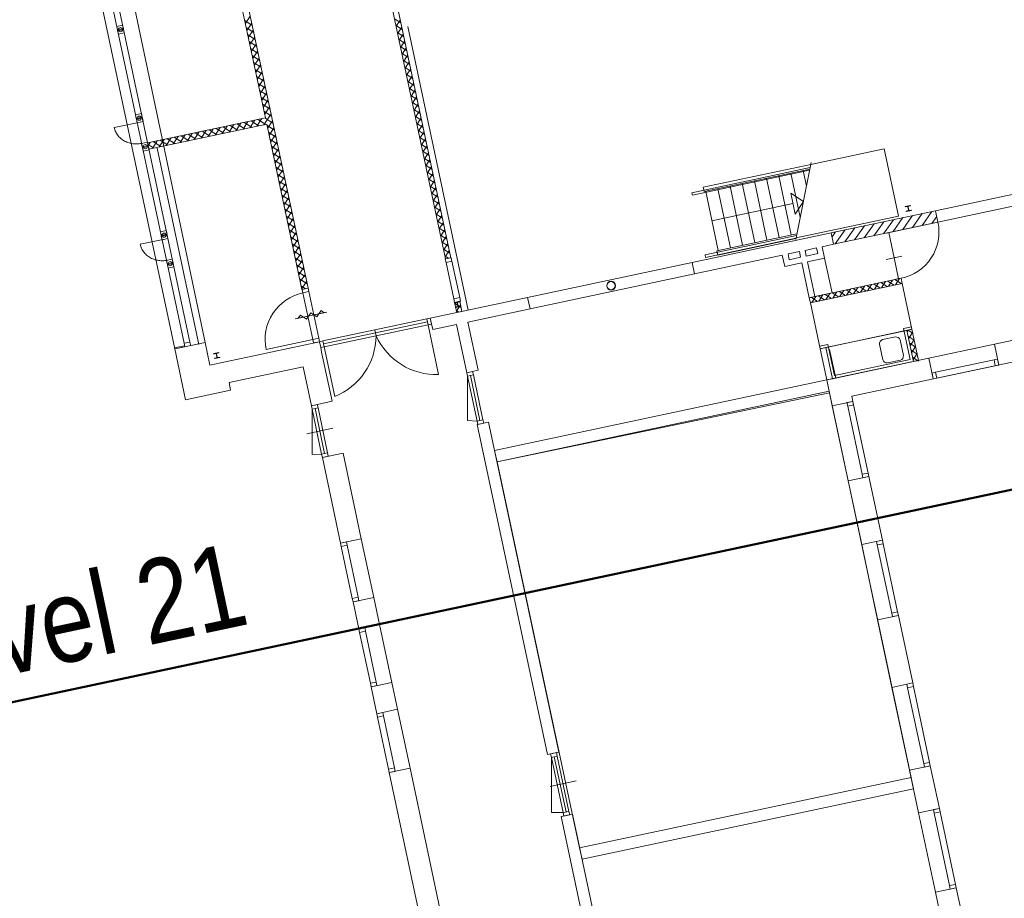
# Model space of a CAD drawing. Extents: x -59835 to 57885, y -767 to 224044.
# Tile 13 of 51: x -38964 to -20370, y 42924 to 59509. Entities that reach past the tile are written whole.
import ezdxf

# ---------------------------------------------------------------- set-up
doc = ezdxf.new("R2010")
doc.units = 0
doc.header["$MEASUREMENT"] = 0
doc.layers.add('99 - SITUATIE', color=12, linetype='Continuous')

msp = doc.modelspace()

# ---------------------------------------------------------------- linework, layer by layer
at = {"layer": '99 - SITUATIE', "color": 5, "linetype": 'Continuous', "lineweight": 5}
for points in [[(-30919.9375, 54993.75), (-32405.8125, 61984.25)], [(-37180.375, 61566.75), (-35463.125, 53415.6875)], [(-36035.375, 53294.0625), (-37767.25, 61442)], [(-37564.5, 61416.5625), (-35860.5, 53399.6875)], [(-37453, 61440.3125), (-35749, 53423.375)], [(-35001.75, 61417.4375), (-33518.875, 54441.3125)], [(-34324.625, 57655), (-35094.125, 61275.125)], [(-35094.125, 61275.125), (-34324.625, 57655)], [(-31833.8125, 59774.1875), (-30822.125, 55014.5)], [(-34610.3125, 59576.0625), (-34702.75, 59433.6875)], [(-31765.125, 59450.75), (-31883.6875, 59527.8125)], [(-31776, 59501.9375), (-31853, 59383.375)], [(-37020.5, 59405.5), (-37132, 59381.8125)], [(-37132, 59381.8125), (-37118.125, 59316.3125)], [(-37006.625, 59340), (-37118.125, 59316.3125)], [(-37003.25, 59324.3125), (-37114.75, 59300.625)], [(-37006.625, 59340), (-37020.5, 59405.5)], [(-36989.375, 59258.8125), (-37003.25, 59324.3125)], [(-34572.875, 59400), (-34715.25, 59492.375)], [(-34544.875, 59268.1875), (-34687.1875, 59360.625)], [(-34582.25, 59444.3125), (-34674.75, 59301.9375)], [(-31737.0625, 59319), (-31855.6875, 59396.0625)], [(-31748, 59370.1875), (-31825, 59251.625)], [(-30496.625, 54026.625), (-31634.9375, 59381.9375)], [(-37114.75, 59300.625), (-37100.875, 59235.0625)], [(-36989.375, 59258.8125), (-37100.875, 59235.0625)], [(-34516.875, 59136.4375), (-34659.1875, 59228.875)], [(-34554.25, 59312.5), (-34646.75, 59170.1875)], [(-34526.25, 59180.75), (-34618.75, 59038.4375)], [(-31709.0625, 59187.25), (-31827.6875, 59264.3125)], [(-31681.0625, 59055.5), (-31799.625, 59132.5)], [(-31719.9375, 59238.4375), (-31797, 59119.8125)], [(-34488.875, 59004.6875), (-34631.1875, 59097.125)], [(-34460.875, 58872.9375), (-34603.1875, 58965.375)], [(-34498.25, 59049), (-34590.6875, 58906.6875)], [(-31653.0625, 58923.75), (-31771.625, 59000.75)], [(-31691.9375, 59106.6875), (-31769, 58988.0625)], [(-31663.9375, 58974.9375), (-31741, 58856.3125)], [(-34432.875, 58741.1875), (-34575.125, 58833.625)], [(-34470.25, 58917.25), (-34562.6875, 58774.9375)], [(-34442.25, 58785.5), (-34534.6875, 58643.125)], [(-31625.0625, 58792), (-31743.625, 58869)], [(-31635.9375, 58843.1875), (-31713, 58724.5625)], [(-34404.875, 58609.4375), (-34547.125, 58701.8125)], [(-34414.25, 58653.6875), (-34506.6875, 58511.375)], [(-31597, 58660.1875), (-31715.625, 58737.25)], [(-31569, 58528.4375), (-31687.625, 58605.5)], [(-31607.9375, 58711.4375), (-31684.9375, 58592.8125)], [(-31579.875, 58579.625), (-31656.9375, 58461.0625)], [(-34376.875, 58477.625), (-34519.125, 58570.0625)], [(-34348.8125, 58345.875), (-34491.125, 58438.3125)], [(-34386.25, 58521.9375), (-34478.6875, 58379.625)], [(-34358.25, 58390.1875), (-34450.625, 58247.875)], [(-31541, 58396.6875), (-31659.625, 58473.6875)], [(-31551.875, 58447.875), (-31628.9375, 58329.3125)], [(-34320.8125, 58214.125), (-34463.125, 58306.5625)], [(-34330.25, 58258.4375), (-34422.625, 58116.125)], [(-31513, 58264.9375), (-31631.625, 58341.9375)], [(-31485, 58133.1875), (-31603.625, 58210.1875)], [(-31523.875, 58316.125), (-31600.9375, 58197.5)], [(-34292.8125, 58082.375), (-34435.125, 58174.8125)], [(-34264.8125, 57950.625), (-34407.125, 58043.0625)], [(-34302.25, 58126.6875), (-34394.625, 57984.375)], [(-31457, 58001.4375), (-31575.625, 58078.4375)], [(-31495.875, 58184.375), (-31572.875, 58065.75)], [(-31467.875, 58052.625), (-31544.875, 57934)], [(-34236.8125, 57818.875), (-34379.125, 57911.3125)], [(-34274.25, 57994.9375), (-34366.625, 57852.5625)], [(-34246.25, 57863.1875), (-34338.625, 57720.8125)], [(-31429, 57869.6875), (-31547.625, 57946.6875)], [(-31439.875, 57920.8125), (-31516.875, 57802.25)], [(-36665.4375, 57735.0625), (-36777, 57711.375)], [(-36777, 57711.375), (-36763, 57645.8125)], [(-36651.5, 57669.5625), (-36763, 57645.8125)], [(-36648.1875, 57653.875), (-36759.75, 57630.1875)], [(-36651.5, 57669.5625), (-36665.4375, 57735.0625)], [(-36634.25, 57588.375), (-36648.1875, 57653.875)], [(-36548, 57182.4375), (-34324.625, 57655)], [(-34208.75, 57687.0625), (-34351.125, 57779.5)], [(-34218.25, 57731.375), (-34351.125, 57526.6875)], [(-34180.75, 57555.3125), (-34331.875, 57653.4375)], [(-31401, 57737.875), (-31519.625, 57814.9375)], [(-31373, 57606.125), (-31491.625, 57683.1875)], [(-31411.875, 57789.0625), (-31488.875, 57670.5)], [(-31383.875, 57657.3125), (-31460.875, 57538.6875)], [(-36745.75, 57564.625), (-37178.25, 57472.6875)], [(-36662.6875, 57173.75), (-36686.25, 57169.375), (-36709.9375, 57166.125), (-36733.75, 57164.0625), (-36757.625, 57163.125), (-36781.4375, 57163.4375), (-36805.125, 57164.875), (-36828.6875, 57167.5), (-36852, 57171.3125), (-36875, 57176.25), (-36897.5625, 57182.3125), (-36919.75, 57189.5625), (-36941.375, 57197.8125), (-36962.5, 57207.1875), (-36982.875, 57217.625), (-37002.625, 57229.0625), (-37021.625, 57241.5625), (-37039.8125, 57254.9375), (-37057.125, 57269.1875), (-37073.5, 57284.375), (-37089, 57300.3125), (-37103.4375, 57317.0625), (-37116.8125, 57334.5625), (-37129.125, 57352.6875), (-37140.25, 57371.5), (-37150.3125, 57390.8125), (-37159.125, 57410.6875), (-37166.75, 57431), (-37173.125, 57451.6875), (-37178.25, 57472.6875)], [(-36759.75, 57630.1875), (-36745.75, 57564.625)], [(-36634.25, 57588.375), (-36745.75, 57564.625)], [(-34299.6875, 57537.625), (-36523, 57065.0625)], [(-35181, 57472.9375), (-35273.5, 57330.625)], [(-35111.875, 57365), (-35254.25, 57457.4375)], [(-35049.25, 57501), (-35141.75, 57358.625)], [(-34980.125, 57393), (-35122.5, 57485.4375)], [(-34917.5, 57529), (-35009.9375, 57386.6875)], [(-34848.375, 57421), (-34990.6875, 57513.4375)], [(-34785.75, 57557), (-34878.1875, 57414.6875)], [(-34716.625, 57449), (-34858.9375, 57541.4375)], [(-34654, 57585), (-34746.4375, 57442.6875)], [(-34584.875, 57477), (-34727.1875, 57569.4375)], [(-34522.25, 57613), (-34614.625, 57470.6875)], [(-34453.125, 57505), (-34595.375, 57597.4375)], [(-34390.5, 57641), (-34482.875, 57498.6875)], [(-34321.3125, 57533), (-34463.625, 57625.4375)], [(-33661.25, 54533.75), (-34299.6875, 57537.625)], [(-34152.75, 57423.5625), (-34295.125, 57516)], [(-34190.1875, 57599.625), (-34282.625, 57457.3125)], [(-34162.1875, 57467.875), (-34254.625, 57325.5625)], [(-31345, 57474.375), (-31463.625, 57551.375)], [(-31355.875, 57525.5625), (-31432.875, 57406.9375)], [(-36103.375, 57276.9375), (-36195.75, 57134.5625)], [(-35971.625, 57304.9375), (-36064, 57162.625)], [(-35902.4375, 57196.9375), (-36044.75, 57289.375)], [(-35839.875, 57332.9375), (-35932.25, 57190.625)], [(-35770.6875, 57224.9375), (-35913, 57317.375)], [(-35708.125, 57360.9375), (-35800.5, 57218.625)], [(-35638.9375, 57252.9375), (-35781.25, 57345.375)], [(-35576.3125, 57388.9375), (-35668.75, 57246.625)], [(-35507.125, 57280.9375), (-35649.5, 57373.375)], [(-35444.5625, 57416.9375), (-35537, 57274.625)], [(-35375.375, 57309), (-35517.75, 57401.375)], [(-35312.8125, 57444.9375), (-35405.25, 57302.625)], [(-35243.625, 57337), (-35386, 57429.4375)], [(-34124.75, 57291.8125), (-34267.125, 57384.25)], [(-34134.1875, 57336.125), (-34226.625, 57193.8125)], [(-31317, 57342.625), (-31435.625, 57419.625)], [(-31289, 57210.875), (-31407.5625, 57287.875)], [(-31327.875, 57393.8125), (-31404.875, 57275.1875)], [(-36551.125, 57197.0625), (-36662.625, 57173.375)], [(-36662.625, 57173.375), (-36648.6875, 57107.875)], [(-36537.125, 57131.5625), (-36648.6875, 57107.875)], [(-36533.875, 57115.9375), (-36645.375, 57092.1875)], [(-36645.375, 57092.1875), (-36631.4375, 57026.6875)], [(-36537.125, 57131.5625), (-36551.125, 57197.0625)], [(-36523, 57065.0625), (-36548, 57182.4375)], [(-36429.5, 57084.9375), (-36542.875, 57158.5625)], [(-36498.625, 57192.9375), (-36537.5, 57133.0625)], [(-36519.875, 57050.375), (-36533.875, 57115.9375)], [(-36366.875, 57220.9375), (-36459.3125, 57078.5625)], [(-36297.75, 57112.9375), (-36440.0625, 57205.375)], [(-35579.875, 53378.5), (-36368.875, 57085.4375)], [(-36235.125, 57248.9375), (-36327.5625, 57106.5625)], [(-36166, 57140.9375), (-36308.3125, 57233.375)], [(-36034.25, 57168.9375), (-36176.5, 57261.375)], [(-34096.75, 57160.0625), (-34239.125, 57252.5)], [(-34068.75, 57028.3125), (-34211.125, 57120.6875)], [(-34106.1875, 57204.375), (-34198.625, 57062.0625)], [(-31261, 57079.0625), (-31379.5625, 57156.125)], [(-31299.875, 57262.0625), (-31376.875, 57143.4375)], [(-31271.875, 57130.3125), (-31348.875, 57011.6875)], [(-36519.875, 57050.375), (-36631.4375, 57026.6875)], [(-34040.75, 56896.5625), (-34183.125, 56988.9375)], [(-34078.1875, 57072.5625), (-34170.625, 56930.25)], [(-34050.125, 56940.8125), (-34142.625, 56798.5)], [(-31233, 56947.3125), (-31351.5625, 57024.375)], [(-31243.875, 56998.5), (-31320.875, 56879.9375)], [(-24024.3125, 56777.375), (-22640.125, 57071.625)], [(-22640.125, 57071.625), (-22369.75, 55800)], [(-34012.75, 56764.75), (-34155.0625, 56857.1875)], [(-33984.75, 56633), (-34127.0625, 56725.4375)], [(-34022.125, 56809.0625), (-34114.625, 56666.75)], [(-31204.9375, 56815.5625), (-31323.5625, 56892.5625)], [(-31176.9375, 56683.8125), (-31295.5625, 56760.8125)], [(-31215.875, 56866.75), (-31292.875, 56748.1875)], [(-31187.8125, 56735), (-31264.875, 56616.375)], [(-26271.5, 56243.4375), (-24036.125, 56718.625)], [(-24024.3125, 56777.375), (-26054.25, 56345.8125)], [(-24017.625, 56810.6875), (-24308.875, 55362.5625)], [(-33956.75, 56501.25), (-34099.0625, 56593.6875)], [(-33994.125, 56677.3125), (-34086.625, 56535)], [(-33966.125, 56545.5625), (-34058.625, 56403.25)], [(-31148.9375, 56552.0625), (-31267.5, 56629.0625)], [(-31159.8125, 56603.25), (-31236.875, 56484.625)], [(-24046.875, 56665.1875), (-26261.0625, 56194.5)], [(-26036.625, 56262.6875), (-24042.5625, 56686.5625)], [(-24630.0625, 56561.6875), (-24393, 55446.625)], [(-24400.1875, 56610.5625), (-24224.25, 55783.0625)], [(-24170.3125, 56659.4375), (-24107.5, 56363.8125)], [(-21670.125, 55902.75), (-18509.375, 56574.5625)], [(-33928.75, 56369.5), (-34071.0625, 56461.9375)], [(-33938.125, 56413.8125), (-34030.5625, 56271.4375)], [(-31120.9375, 56420.3125), (-31239.5, 56497.3125)], [(-31092.9375, 56288.5625), (-31211.5, 56365.5625)], [(-31131.8125, 56471.5), (-31208.875, 56352.875)], [(-26054.25, 56345.8125), (-26036.625, 56262.6875)], [(-25549.5, 56366.25), (-25312.5, 55251.125)], [(-25319.625, 56415.0625), (-25082.625, 55300)], [(-25089.75, 56463.9375), (-24852.75, 55348.875)], [(-24859.875, 56512.8125), (-24622.875, 55397.75)], [(-21624.375, 55687.5625), (-18463.6875, 56359.375)], [(-33900.75, 56237.75), (-34043.0625, 56330.1875)], [(-33872.75, 56105.9375), (-34015, 56198.375)], [(-33910.125, 56282.0625), (-34002.5625, 56139.6875)], [(-31064.875, 56156.75), (-31183.5, 56233.8125)], [(-31103.8125, 56339.6875), (-31180.875, 56221.125)], [(-31075.8125, 56207.9375), (-31152.8125, 56089.375)], [(-26261.0625, 56194.5), (-26271.5, 56243.4375)], [(-25772.1875, 55153.4375), (-26009.25, 56268.5)], [(-25542.3125, 55202.3125), (-25779.375, 56317.375)], [(-24402.1875, 56231.9375), (-24165, 56077.875)], [(-24319, 55840.6875), (-24402.1875, 56231.9375)], [(-33844.75, 55974.1875), (-33987, 56066.625)], [(-33882.125, 56150.25), (-33974.5625, 56007.9375)], [(-33854.125, 56018.5), (-33946.5625, 55876.1875)], [(-31036.875, 56025), (-31155.5, 56102.0625)], [(-31008.875, 55893.25), (-31127.5, 55970.25)], [(-31047.75, 56076.1875), (-31124.8125, 55957.5625)], [(-24360.625, 56036.3125), (-25890.75, 55710.9375)], [(-24165, 56077.875), (-24319, 55840.6875)], [(-22144.875, 56002.1875), (-22242.6875, 55981.4375)], [(-22242.6875, 55981.4375), (-22241, 55973.5625)], [(-22241, 55973.5625), (-22206.25, 55980.9375)], [(-22192.0625, 55971.75), (-22180.375, 55916.9375)], [(-22175.5, 55918), (-22187.125, 55972.75)], [(-22177.875, 55987), (-22143.1875, 55994.375)], [(-22143.1875, 55994.375), (-22144.875, 56002.1875)], [(-33816.6875, 55842.4375), (-33959, 55934.875)], [(-33788.6875, 55710.6875), (-33931, 55803.125)], [(-33826.125, 55886.75), (-33918.5, 55744.4375)], [(-30980.875, 55761.5), (-31099.5, 55838.5)], [(-31019.75, 55944.4375), (-31096.8125, 55825.8125)], [(-30991.75, 55812.6875), (-31068.8125, 55694.0625)], [(-22369.75, 55800), (-24303.5, 55388.9375)], [(-23639.8125, 55484.0625), (-21669.125, 55902.9375)], [(-22286.125, 55546.875), (-22101.125, 55811.125)], [(-22189.625, 55902.6875), (-22224.375, 55895.3125)], [(-22224.375, 55895.3125), (-22222.75, 55887.5)], [(-22222.75, 55887.5), (-22124.875, 55908.3125)], [(-22126.5625, 55916.125), (-22161.25, 55908.75)], [(-22124.875, 55908.3125), (-22126.5625, 55916.125)], [(-22104, 55585.625), (-21918.9375, 55849.8125)], [(-21921.8125, 55624.3125), (-21736.75, 55888.5625)], [(-21739.625, 55663.0625), (-21646.5, 55796.1875)], [(-21669.125, 55902.9375), (-21623.375, 55687.75)], [(-33760.6875, 55578.9375), (-33903, 55671.375)], [(-33798.125, 55755), (-33890.5, 55612.6875)], [(-33770.125, 55623.25), (-33862.5, 55480.9375)], [(-30952.875, 55629.75), (-31071.5, 55706.75)], [(-30963.75, 55680.9375), (-31040.8125, 55562.3125)], [(-21623.375, 55687.75), (-23594.0625, 55268.875)], [(-23196.875, 55353.3125), (-23011.8125, 55617.5625)], [(-23014.75, 55392), (-22829.6875, 55656.25)], [(-22832.5625, 55430.75), (-22647.5, 55695)], [(-22650.375, 55469.4375), (-22465.375, 55733.6875)], [(-22504.625, 55500.4375), (-21624.25, 55687.5625)], [(-22468.25, 55508.1875), (-22283.25, 55772.4375)], [(-36196, 55526.625), (-36307.5, 55502.9375)], [(-36307.5, 55502.9375), (-36293.625, 55437.4375)], [(-36182.125, 55461.125), (-36293.625, 55437.4375)], [(-36178.75, 55445.4375), (-36290.25, 55421.75)], [(-36290.25, 55421.75), (-36276.375, 55356.1875)], [(-36182.125, 55461.125), (-36196, 55526.625)], [(-36164.875, 55379.9375), (-36178.75, 55445.4375)], [(-33732.6875, 55447.1875), (-33875, 55539.5625)], [(-33742.125, 55491.4375), (-33834.5, 55349.125)], [(-30924.875, 55497.9375), (-31043.5, 55575)], [(-30896.875, 55366.1875), (-31015.5, 55443.25)], [(-30935.75, 55549.1875), (-31012.75, 55430.5625)], [(-30907.75, 55417.375), (-30984.75, 55298.8125)], [(-26267.375, 54925.5625), (-23639.8125, 55484.0625)], [(-24293.875, 55437), (-26021.9375, 55069.625)], [(-25799.5625, 55147.5625), (-24287.375, 55469.0625)], [(-23594.0625, 55268.875), (-23639.8125, 55484.0625)], [(-23639.8125, 55484.0625), (-23594.0625, 55268.875)], [(-23623.625, 55408.0625), (-23558.25, 55501.375)], [(-23561.125, 55275.875), (-23376.125, 55540.125)], [(-23379, 55314.5625), (-23194, 55578.8125)], [(-22602.4375, 55479.625), (-22504.625, 55500.4375)], [(-22504.625, 55500.4375), (-22553.5, 55490.0625)], [(-22553.5, 55490.0625), (-22451.375, 55014.0625)], [(-36256.75, 55360.375), (-36689.3125, 55268.4375)], [(-36173.75, 54969.5), (-36197.25, 54965.0625), (-36221, 54961.8125), (-36244.75, 54959.75), (-36268.625, 54958.875), (-36292.4375, 54959.125), (-36316.125, 54960.625), (-36339.6875, 54963.25), (-36363, 54967), (-36386, 54971.9375), (-36408.625, 54978.0625), (-36430.75, 54985.25), (-36452.375, 54993.5625), (-36473.5, 55002.9375), (-36493.875, 55013.375), (-36513.625, 55024.8125), (-36532.625, 55037.25), (-36550.875, 55050.625), (-36568.125, 55064.9375), (-36584.5625, 55080.0625), (-36600, 55096.0625), (-36614.4375, 55112.8125), (-36627.875, 55130.3125), (-36640.125, 55148.4375), (-36651.3125, 55167.1875), (-36661.375, 55186.5625), (-36670.125, 55206.4375), (-36677.75, 55226.6875), (-36684.1875, 55247.4375), (-36689.3125, 55268.4375)], [(-36164.875, 55379.9375), (-36276.375, 55356.1875)], [(-33704.6875, 55315.4375), (-33847, 55407.8125)], [(-33676.625, 55183.625), (-33819, 55276.0625)], [(-33714.125, 55359.6875), (-33806.5, 55217.375)], [(-33686.125, 55227.9375), (-33778.5, 55085.625)], [(-30868.875, 55234.4375), (-30987.5, 55311.4375)], [(-30879.75, 55285.625), (-30956.75, 55167.0625)], [(-26011.5625, 55020.75), (-24304.625, 55383.625)], [(-24305.6875, 55378.25), (-25781.875, 55064.4375)], [(-23594.0625, 55268.875), (-23809.25, 55223.125)], [(-33648.625, 55051.875), (-33791, 55144.3125)], [(-33658.125, 55096.1875), (-33750.5, 54953.875)], [(-30840.875, 55102.6875), (-30959.5, 55179.6875)], [(-30865.75, 55005.25), (-30931.5, 55047.9375)], [(-30851.75, 55153.875), (-30928.75, 55035.25)], [(-24562.4375, 55063.0625), (-26221.625, 54710.375)], [(-26021.9375, 55069.625), (-26011.5625, 55020.75)], [(-25781.875, 55064.4375), (-25799.5625, 55147.5625)], [(-24516.6875, 54847.875), (-24562.4375, 55063.0625)], [(-24454.875, 55085.9375), (-24239.625, 55131.625)], [(-24432, 54978.3125), (-24454.875, 55085.9375)], [(-24239.625, 55131.625), (-24216.75, 55024.0625)], [(-24132, 55154.5), (-23916.875, 55200.25)], [(-24109.125, 55046.9375), (-24132, 55154.5)], [(-23894, 55092.6875), (-24109.125, 55046.9375)], [(-23916.875, 55200.25), (-23894, 55092.6875)], [(-23809.25, 55223.125), (-23763.5, 55007.9375)], [(-22304.625, 55045.25), (-22598.125, 54982.875)], [(-22451.375, 55014.0625), (-22304.625, 55045.25)], [(-36081.6875, 54988.6875), (-36193.1875, 54964.9375)], [(-36193.1875, 54964.9375), (-36179.25, 54899.4375)], [(-36067.75, 54923.125), (-36179.25, 54899.4375)], [(-36064.4375, 54907.5), (-36175.9375, 54883.75)], [(-36175.9375, 54883.75), (-36162, 54818.25)], [(-36067.75, 54923.125), (-36081.6875, 54988.6875)], [(-36050.5, 54841.9375), (-36064.4375, 54907.5)], [(-33620.625, 54920.125), (-33763, 55012.5625)], [(-33592.625, 54788.375), (-33735, 54880.8125)], [(-33630.0625, 54964.4375), (-33722.5, 54822.125)], [(-30815.25, 55015.9375), (-30926.75, 54992.25)], [(-30926.75, 54992.25), (-30912.875, 54926.75)], [(-30822.125, 55014.5), (-30919.9375, 54993.75)], [(-30912.875, 54926.75), (-30801.375, 54950.4375)], [(-30766.5, 54238.125), (-30912.875, 54926.75)], [(-30823.75, 55022.125), (-30829.75, 55012.875)], [(-30801.375, 54950.4375), (-30815.25, 55015.9375)], [(-30801.375, 54950.4375), (-30655, 54261.8125)], [(-29371.75, 54265.6875), (-26267.375, 54925.5625)], [(-26221.625, 54710.375), (-26267.375, 54925.5625)], [(-24193.875, 54916.4375), (-24516.6875, 54847.875)], [(-24216.75, 55024.0625), (-24432, 54978.3125)], [(-24053.4375, 54260.3125), (-24193.875, 54916.4375)], [(-23763.5, 55007.9375), (-24086.3125, 54939.3125)], [(-24086.3125, 54939.3125), (-23763.5, 55007.9375)], [(-24086.3125, 54939.3125), (-23946.75, 54282.9375)], [(-23946.75, 54282.9375), (-24086.3125, 54939.3125)], [(-23763.5, 55007.9375), (-23623.125, 54351.75)], [(-22598.125, 54982.875), (-22451.375, 55014.0625)], [(-22451.375, 55014.0625), (-22367.375, 54618.6875)], [(-36050.5, 54841.9375), (-36162, 54818.25)], [(-33564.625, 54656.625), (-33707, 54749.0625)], [(-33602.0625, 54832.6875), (-33694.5, 54690.3125)], [(-33574.0625, 54700.9375), (-33666.5, 54558.5625)], [(-29326, 54050.5), (-26221.625, 54710.375)], [(-33536.625, 54524.8125), (-33679, 54617.25)], [(-33636.25, 54416.375), (-33661.25, 54533.75)], [(-33567.125, 54431.0625), (-33651, 54485.5)], [(-33546.0625, 54569.125), (-33638.5, 54426.8125)], [(-24053.4375, 54260.3125), (-22318.4375, 54629.0625)], [(-24032.625, 54162.4375), (-22297.625, 54531.25)], [(-22297.625, 54531.25), (-24032.625, 54162.4375)], [(-23084.1875, 54364.0625), (-23007.125, 54482.6875)], [(-22844.75, 54414.9375), (-22963.375, 54492)], [(-22952.375, 54392.0625), (-22875.375, 54510.6875)], [(-22713, 54442.9375), (-22831.625, 54520)], [(-22820.625, 54420.0625), (-22743.625, 54538.6875)], [(-22581.25, 54470.9375), (-22699.875, 54548)], [(-22688.875, 54448.0625), (-22611.875, 54566.6875)], [(-22449.5, 54499), (-22568.125, 54576)], [(-22557.125, 54476.0625), (-22480.125, 54594.6875)], [(-22317.75, 54527), (-22436.375, 54604)], [(-22425.375, 54504.125), (-22348.375, 54622.6875)], [(-22318.4375, 54629.0625), (-22416.25, 54608.25)], [(-22367.375, 54618.6875), (-22318.4375, 54629.0625)], [(-22318.4375, 54629.0625), (-22297.625, 54531.25)], [(-22297.625, 54531.25), (-22114.375, 53664.5)], [(-33518.875, 54441.3125), (-33636.25, 54416.375)], [(-33518.875, 54441.3125), (-33630.375, 54417.625)], [(-33630.375, 54417.625), (-33616.5, 54352.0625)], [(-33616.5, 54352.0625), (-33504.9375, 54375.75)], [(-33504.9375, 54375.75), (-33616.5, 54352.0625)], [(-33616.5, 54352.0625), (-33429.375, 53471.75)], [(-33504.9375, 54375.75), (-33518.875, 54441.3125)], [(-33317.8125, 53495.4375), (-33504.9375, 54375.75)], [(-23623.125, 54351.75), (-23946.75, 54282.9375)], [(-23767.125, 54218.9375), (-23885.75, 54295.9375)], [(-23874.75, 54196.0625), (-23797.75, 54314.625)], [(-23635.375, 54246.9375), (-23754, 54323.9375)], [(-23743, 54224.0625), (-23666, 54342.625)], [(-23503.625, 54274.9375), (-23622.1875, 54351.9375)], [(-23611.25, 54252.0625), (-23534.1875, 54370.625)], [(-23371.875, 54302.9375), (-23490.4375, 54379.9375)], [(-23479.5, 54280.0625), (-23402.4375, 54398.6875)], [(-23240.0625, 54330.9375), (-23358.6875, 54407.9375)], [(-23347.6875, 54308.0625), (-23270.6875, 54426.6875)], [(-23108.3125, 54358.9375), (-23226.875, 54435.9375)], [(-23215.9375, 54336.0625), (-23138.875, 54454.6875)], [(-22976.5625, 54386.9375), (-23095.125, 54463.9375)], [(-31210.625, 53874.8125), (-29371.75, 54265.6875)], [(-30655, 54261.8125), (-30766.5, 54238.125)], [(-30766.5, 54238.125), (-30752.5625, 54172.5625)], [(-30752.5625, 54172.5625), (-30641.0625, 54196.3125)], [(-30654.75, 54193.375), (-30752.5625, 54172.5625)], [(-30752.5625, 54172.5625), (-30654.75, 54193.375)], [(-30752.5625, 54172.5625), (-30750.875, 54164.75)], [(-30711.8125, 53980.875), (-30752.5625, 54172.5625)], [(-30750.875, 54164.75), (-30716.125, 54172.125)], [(-30629.5, 54074.625), (-30748.125, 54151.625)], [(-30718.9375, 54179.75), (-30745.375, 54138.9375)], [(-30640.375, 54125.8125), (-30717.375, 54007.1875)], [(-30701.9375, 54162.875), (-30690.25, 54108.125)], [(-30685.375, 54109.1875), (-30697, 54163.9375)], [(-30687.8125, 54178.1875), (-30653.125, 54185.5625)], [(-30641.0625, 54196.3125), (-30655, 54261.8125)], [(-30653.125, 54185.5625), (-30654.75, 54193.375)], [(-30654.75, 54193.375), (-30614, 54001.6875)], [(-29371.75, 54265.6875), (-29326, 54050.5)], [(-23946.75, 54282.9375), (-24053.4375, 54260.3125)], [(-24032.625, 54162.4375), (-24053.4375, 54260.3125)], [(-24030.625, 54162.875), (-24033.0625, 54164.4375)], [(-23849.375, 53295.6875), (-24032.625, 54162.4375)], [(-23898.875, 54190.875), (-24017.5, 54267.9375)], [(-24006.5, 54168), (-23929.5, 54286.625)], [(-16911.875, 54156.9375), (-23724.625, 52708.8125)], [(-33760.5, 53861.375), (-33164.5625, 53988.0625)], [(-33209.125, 53978.625), (-33716, 53870.875)], [(-33664, 53933), (-33702.5625, 53873.6875)], [(-33545.4375, 53856), (-33664, 53933)], [(-33468.375, 53974.5625), (-33545.4375, 53856)], [(-33349.8125, 53897.5625), (-33468.375, 53974.5625)], [(-33272.75, 54016.1875), (-33349.8125, 53897.5625)], [(-33213.5, 53977.6875), (-33272.75, 54016.1875)], [(-30699.5, 54093.875), (-30734.25, 54086.5)], [(-30734.25, 54086.5), (-30732.625, 54078.6875)], [(-30732.625, 54078.6875), (-30634.75, 54099.4375)], [(-30672.75, 53989.1875), (-30720.125, 54019.875)], [(-30614, 54001.6875), (-30711.8125, 53980.875)], [(-30636.4375, 54107.3125), (-30671.125, 54099.9375)], [(-30634.75, 54099.4375), (-30636.4375, 54107.3125)], [(-29326, 54050.5), (-30499.75, 53801)], [(-33702.5625, 53873.6875), (-33760.5, 53861.375)], [(-31276.1875, 53860.875), (-33238.375, 53443.8125)], [(-31264.375, 53805.125), (-33226.5, 53388.0625)], [(-31252.5, 53749.375), (-33214.625, 53332.3125)], [(-31210.625, 53874.8125), (-31276.1875, 53860.875)], [(-31276.1875, 53860.875), (-31252.5, 53749.375)], [(-31252.5, 53749.375), (-31187, 53763.3125)], [(-31252.5, 53749.375), (-31053.3125, 52812.3125)], [(-31164.875, 53659.625), (-31210.625, 53874.8125)], [(-31210.625, 53874.8125), (-31187, 53763.3125)], [(-30715, 53755.25), (-31164.875, 53659.625)], [(-30521.625, 52845.625), (-30715, 53755.25)], [(-30499.75, 53801), (-30306.4375, 52891.3125)], [(-23250.125, 52400.375), (-16427.625, 53850.9375)], [(-32233.5625, 53540.875), (-32257.25, 53652.375)], [(-22114.375, 53664.5), (-23849.375, 53295.6875)], [(-23741.8125, 53318.5625), (-22212.25, 53643.6875)], [(-22271.5, 53682.1875), (-22124.8125, 53713.375)], [(-22146.75, 53095.3125), (-22271.5, 53682.1875)], [(-22212.25, 53643.6875), (-22114.375, 53664.5)], [(-22212.25, 53643.6875), (-22087.5, 53056.8125)], [(-22087.5, 53056.8125), (-22212.25, 53643.6875)], [(-22205.75, 53618.0625), (-22193.9375, 53636.3125)], [(-22177.75, 53486.3125), (-22100.75, 53604.9375)], [(-22097.3125, 53588.8125), (-22176.25, 53640.0625)], [(-22114.375, 53664.5), (-21989.625, 53077.625)], [(-35749, 53423.375), (-35860.5, 53399.6875)], [(-35846.5625, 53334.1875), (-35860.5, 53399.6875)], [(-35463.125, 53415.6875), (-35854.375, 53332.5)], [(-35749, 53423.375), (-35735, 53357.875)], [(-35372.6875, 52990.1875), (-35463.125, 53415.6875)], [(-33303.875, 53429.875), (-35372.6875, 52990.1875)], [(-33429.375, 53471.75), (-34309.625, 53284.625)], [(-33317.8125, 53495.4375), (-33429.375, 53471.75)], [(-33429.375, 53471.75), (-33317.8125, 53495.4375)], [(-33429.375, 53471.75), (-33415.375, 53406.1875)], [(-33415.375, 53406.1875), (-33303.875, 53429.875)], [(-33303.875, 53429.875), (-33317.8125, 53495.4375)], [(-33238.375, 53443.8125), (-33303.875, 53429.875)], [(-33280.1875, 53318.375), (-33303.875, 53429.875)], [(-33303.875, 53429.875), (-33280.1875, 53318.375)], [(-33238.375, 53443.8125), (-33214.625, 53332.3125)], [(-23859.75, 53344.625), (-23701.4375, 53378.25)], [(-23701.4375, 53378.25), (-23578.5, 52791)], [(-22727.9375, 53380.75), (-22665.625, 53087.3125)], [(-22425.625, 53521.6875), (-22670.1875, 53469.6875)], [(-22274.3125, 53170.4375), (-22336.6875, 53463.875)], [(-22069.3125, 53457.0625), (-22187.875, 53534.0625)], [(-22041.3125, 53325.3125), (-22159.875, 53402.3125)], [(-22149.75, 53354.5625), (-22072.75, 53473.125)], [(-20558.375, 53381.625), (-20475.1875, 52990.375)], [(-35850.75, 53353.6875), (-36039.5, 53313.5625)], [(-36039.5, 53313.5625), (-36035.375, 53294.0625)], [(-36035.375, 53294.0625), (-35846.5625, 53334.1875)], [(-35854.375, 53332.5), (-36035.375, 53294.0625)], [(-36035.375, 53294.0625), (-35831.625, 52335.4375)], [(-35846.5625, 53334.1875), (-35850.75, 53353.6875)], [(-35735, 53357.875), (-35846.5625, 53334.1875)], [(-35203.125, 53226.5625), (-35300.9375, 53205.8125)], [(-35300.9375, 53205.8125), (-35299.25, 53197.9375)], [(-35299.25, 53197.9375), (-35264.5625, 53205.3125)], [(-35250.3125, 53196.125), (-35238.6875, 53141.3125)], [(-35233.75, 53142.375), (-35245.4375, 53197.125)], [(-35236.1875, 53211.375), (-35201.5, 53218.75)], [(-35201.5, 53218.75), (-35203.125, 53226.5625)], [(-33280.1875, 53318.375), (-33214.625, 53332.3125)], [(-33262.3125, 53234.25), (-33280.1875, 53318.375)], [(-33064.8125, 52305.0625), (-33262.3125, 53234.25)], [(-33214.625, 53332.3125), (-33015.5, 52395.25)], [(-23849.375, 53295.6875), (-23741.8125, 53318.5625)], [(-23724.625, 52708.8125), (-23849.375, 53295.6875)], [(-23617.0625, 52731.6875), (-23741.8125, 53318.5625)], [(-23741.8125, 53318.5625), (-23617.0625, 52731.6875)], [(-23669, 53282.9375), (-23554.6875, 52744.9375)], [(-22013.3125, 53193.5625), (-22131.875, 53270.5625)], [(-22121.75, 53222.8125), (-22044.75, 53341.375)], [(-22093.75, 53091), (-22016.75, 53209.625)], [(-35247.9375, 53127.0625), (-35282.625, 53119.6875)], [(-35282.625, 53119.6875), (-35281, 53111.875)], [(-35281, 53111.875), (-35183.125, 53132.6875)], [(-35184.875, 53140.5), (-35219.5625, 53133.125)], [(-35183.125, 53132.6875), (-35184.875, 53140.5)], [(-22087.5, 53056.8125), (-23617.0625, 52731.6875)], [(-23578.5, 52791), (-22146.75, 53095.3125)], [(-22576.625, 53029.5), (-22332.125, 53081.5)], [(-21991.625, 53065.875), (-22103.875, 53138.8125)], [(-21989.625, 53077.625), (-22087.5, 53056.8125)], [(-21997.25, 53064.6875), (-21988.75, 53077.875)], [(-21794, 53119.1875), (-21710.875, 52727.9375)], [(-20564.375, 53087.9375), (-21669, 52853.4375)], [(-20498.875, 53101.875), (-20564.375, 53087.9375)], [(-20564.375, 53087.9375), (-20540.75, 52976.4375)], [(-20475.1875, 52990.375), (-20498.875, 53101.875)], [(-35010.75, 52658.1875), (-33612, 52955.5)], [(-33612, 52955.5), (-33456.0625, 52221.875)], [(-30306.4375, 52891.3125), (-30521.625, 52845.625)], [(-30410.125, 52869.3125), (-30521.625, 52845.625)], [(-30521.625, 52845.625), (-30507.6875, 52780.0625)], [(-30396.1875, 52803.75), (-30410.125, 52869.3125)], [(-21669, 52853.4375), (-21734.625, 52839.5)], [(-21734.625, 52839.5), (-21710.875, 52728)], [(-21645.375, 52741.9375), (-21669, 52853.4375)], [(-21645.375, 52741.9375), (-20540.75, 52976.4375)], [(-20540.75, 52976.4375), (-20475.1875, 52990.375)], [(-34980.625, 52516.3125), (-35010.75, 52658.1875)], [(-30507.6875, 52780.0625), (-30396.1875, 52803.75)], [(-30507.6875, 52780.0625), (-30327.625, 51933)], [(-30507.6875, 52780.0625), (-30507.6875, 51940.75)], [(-30451.9375, 52791.9375), (-30271.875, 51944.8125)], [(-30396.1875, 52803.75), (-30216.125, 51956.6875)], [(-29994.5625, 51376.125), (-23724.625, 52708.8125)], [(-23617.0625, 52731.6875), (-23724.625, 52708.8125)], [(-23724.625, 52708.8125), (-23678.875, 52493.625)], [(-23724.625, 52708.8125), (-23620.875, 52220.625)], [(-21710.875, 52728), (-21645.375, 52741.9375)], [(-35831.625, 52335.4375), (-34980.625, 52516.3125)], [(-23678.875, 52493.625), (-29948.875, 51160.9375)], [(-33456.0625, 52221.875), (-33064.8125, 52305.0625)], [(-23620.875, 52220.625), (-23229.625, 52303.75)], [(-23229.625, 52303.75), (-23341.125, 52280.0625)], [(-23341.125, 52280.0625), (-23327.1875, 52214.5625)], [(-23229.625, 52303.75), (-23250.125, 52400.375)], [(-23215.6875, 52238.25), (-23229.625, 52303.75)], [(-33344.5625, 52245.5625), (-33456.0625, 52221.875)], [(-33456.0625, 52221.875), (-33442.125, 52156.3125)], [(-33330.625, 52180.0625), (-33442.125, 52156.3125)], [(-33442.125, 52156.3125), (-33262.0625, 51309.25)], [(-33442.125, 52156.3125), (-33442.125, 51300.75)], [(-33386.375, 52168.1875), (-33206.3125, 51321.125)], [(-33330.625, 52180.0625), (-33344.5625, 52245.5625)], [(-33330.625, 52180.0625), (-33150.5625, 51332.9375)], [(-23319.375, 50802.3125), (-23620.875, 52220.625)], [(-23215.6875, 52238.25), (-23327.1875, 52214.5625)], [(-23327.1875, 52214.5625), (-23053.625, 50927.3125)], [(-22942.0625, 50951), (-23215.6875, 52238.25)], [(-30507.6875, 51940.75), (-30327.625, 51933)], [(-30216.125, 51956.6875), (-30327.625, 51933)], [(-30327.625, 51933), (-30313.75, 51867.4375)], [(-30108.25, 51911.125), (-30323.5, 51865.375)], [(-30313.75, 51867.4375), (-30202.1875, 51891.1875)], [(-30202.1875, 51891.1875), (-30216.125, 51956.6875)], [(-28784.375, 45682.625), (-30108.25, 51911.125)], [(-33540.875, 51692.6875), (-33051.8125, 51796.625)], [(-30323.5, 51865.375), (-28999.5625, 45636.875)], [(-33150.5625, 51332.9375), (-33262.0625, 51309.25)], [(-32856.875, 51326.875), (-33248.125, 51243.6875)], [(-33136.625, 51267.4375), (-33150.5625, 51332.9375)], [(-32513.6875, 49712.3125), (-32856.875, 51326.875)], [(-29948.875, 51160.9375), (-29994.5625, 51376.125)], [(-33442.125, 51300.75), (-33262.0625, 51309.25)], [(-33262.0625, 51309.25), (-33248.125, 51243.6875)], [(-33136.625, 51267.4375), (-33248.125, 51243.6875)], [(-33248.125, 51243.6875), (-32905, 49629.125)], [(-22942.0625, 50951), (-23053.625, 50927.3125)], [(-22928.125, 50885.4375), (-22942.0625, 50951)], [(-23319.375, 50802.3125), (-22928.125, 50885.4375)], [(-23063.6875, 49599.1875), (-23319.375, 50802.3125)], [(-23053.625, 50927.3125), (-23039.625, 50861.75)], [(-22928.125, 50885.4375), (-23039.625, 50861.75)], [(-22928.125, 50885.4375), (-22672.375, 49682.3125)], [(-32905, 49629.125), (-32513.6875, 49712.3125)], [(-32793.4375, 49652.8125), (-32905, 49629.125)], [(-32779.5, 49587.3125), (-32793.4375, 49652.8125)], [(-32513.6875, 49712.3125), (-32277.375, 48600.5625)], [(-22672.375, 49682.3125), (-23063.6875, 49599.1875)], [(-22672.375, 49682.3125), (-22783.9375, 49658.625)], [(-22783.9375, 49658.625), (-22770, 49593.125)], [(-22658.5, 49616.8125), (-22672.375, 49682.3125)], [(-32905, 49629.125), (-32891, 49563.5625)], [(-32779.5, 49587.3125), (-32891, 49563.5625)], [(-32891, 49563.5625), (-32682.5625, 48582.875)], [(-32779.5, 49587.3125), (-32571.0625, 48606.625)], [(-22762.1875, 48180.875), (-23063.6875, 49599.1875)], [(-22658.5, 49616.8125), (-22770, 49593.125)], [(-22770, 49593.125), (-22496.375, 48305.875)], [(-22384.875, 48329.5625), (-22658.5, 49616.8125)], [(-32571.0625, 48606.625), (-32682.5625, 48582.875)], [(-32682.5625, 48582.875), (-32668.625, 48517.375)], [(-32668.625, 48517.375), (-32277.375, 48600.5625)], [(-32557.125, 48541.0625), (-32668.625, 48517.375)], [(-32557.125, 48541.0625), (-32571.0625, 48606.625)], [(-32277.375, 48600.5625), (-32169.25, 48091.875)], [(-32560.5, 48008.75), (-32668.625, 48517.375)], [(-22762.1875, 48180.875), (-22370.9375, 48264)], [(-22491.125, 46905.75), (-22762.1875, 48180.875)], [(-22384.875, 48329.5625), (-22496.375, 48305.875)], [(-22496.375, 48305.875), (-22482.4375, 48240.3125)], [(-22370.9375, 48264), (-22482.4375, 48240.3125)], [(-22370.9375, 48264), (-22384.875, 48329.5625)], [(-22370.9375, 48264), (-22099.875, 46988.9375)], [(-32169.25, 48091.875), (-32560.5, 48008.75)], [(-32449, 48032.4375), (-32560.5, 48008.75)], [(-32560.5, 48008.75), (-32546.625, 47943.1875)], [(-32435.125, 47966.875), (-32449, 48032.4375)], [(-32169.25, 48091.875), (-31937.125, 46999.6875)], [(-32435.125, 47966.875), (-32546.625, 47943.1875)], [(-32546.625, 47943.1875), (-32342.3125, 46982.0625)], [(-32435.125, 47966.875), (-32230.75, 47005.75)], [(-32230.75, 47005.75), (-32342.3125, 46982.0625)], [(-32342.3125, 46982.0625), (-32328.375, 46916.5625)], [(-32328.375, 46916.5625), (-31937.125, 46999.6875)], [(-32216.875, 46940.25), (-32328.375, 46916.5625)], [(-32220.25, 46407.875), (-32328.375, 46916.5625)], [(-32216.875, 46940.25), (-32230.75, 47005.75)], [(-31937.125, 46999.6875), (-31829, 46491.0625)], [(-22099.875, 46988.9375), (-22491.125, 46905.75)], [(-22158.5, 45340.6875), (-22491.125, 46905.75)], [(-22099.875, 46988.9375), (-22211.375, 46965.1875)], [(-22211.375, 46965.1875), (-22197.5, 46899.6875)], [(-22086, 46923.375), (-22197.5, 46899.6875)], [(-22197.5, 46899.6875), (-21892.6875, 45465.6875)], [(-22086, 46923.375), (-22099.875, 46988.9375)], [(-21781.1875, 45489.4375), (-22086, 46923.375)], [(-31829, 46491.0625), (-32220.25, 46407.875)], [(-31829, 46491.0625), (-31592.6875, 45379.3125)], [(-32108.75, 46431.5625), (-32220.25, 46407.875)], [(-32220.25, 46407.875), (-32206.375, 46342.375)], [(-32094.8125, 46366.0625), (-32206.375, 46342.375)], [(-32206.375, 46342.375), (-31997.875, 45361.6875)], [(-32094.8125, 46366.0625), (-32108.75, 46431.5625)], [(-32094.8125, 46366.0625), (-31886.375, 45385.375)], [(-28999.5625, 45636.875), (-28784.375, 45682.625)], [(-28826.4375, 45673.6875), (-28938, 45649.9375)], [(-28938, 45649.9375), (-28924, 45584.4375)], [(-28812.5, 45608.125), (-28924, 45584.4375)], [(-28924, 45584.4375), (-28702.375, 44541.75)], [(-28924, 45584.4375), (-28924, 44540.75)], [(-28868.25, 45596.3125), (-28646.625, 44553.5625)], [(-28812.5, 45608.125), (-28826.4375, 45673.6875)], [(-28812.5, 45608.125), (-28590.875, 44565.4375)], [(-31886.375, 45385.375), (-31997.875, 45361.6875)], [(-31592.6875, 45379.3125), (-31983.9375, 45296.125)], [(-31872.4375, 45319.8125), (-31886.375, 45385.375)], [(-30832, 41800.6875), (-31592.6875, 45379.3125)], [(-22158.5, 45340.6875), (-21767.25, 45423.875)], [(-21781.1875, 45489.4375), (-21892.6875, 45465.6875)], [(-21892.6875, 45465.6875), (-21878.75, 45400.1875)], [(-21767.25, 45423.875), (-21878.75, 45400.1875)], [(-21767.25, 45423.875), (-21781.1875, 45489.4375)], [(-21767.25, 45423.875), (-21596.75, 44621.8125)], [(-31997.875, 45361.6875), (-31983.9375, 45296.125)], [(-31872.4375, 45319.8125), (-31983.9375, 45296.125)], [(-31983.9375, 45296.125), (-31223.25, 41717.5)], [(-28390.25, 43876.4375), (-22130.125, 45207.0625)], [(-21988, 44538.625), (-22158.5, 45340.6875)], [(-22130.125, 45207.0625), (-22084.375, 44991.875)], [(-28946.25, 45034.8125), (-28457.125, 45138.75)], [(-22084.375, 44991.875), (-28344.5, 43661.1875)], [(-28924, 44540.75), (-28702.1875, 44540.75)], [(-28525.125, 44510.9375), (-28740.3125, 44465.1875)], [(-28740.3125, 44465.1875), (-27701, 39575.75)], [(-28590.875, 44565.4375), (-28702.375, 44541.75)], [(-28702.375, 44541.75), (-28688.5, 44476.1875)], [(-28576.9375, 44499.875), (-28688.5, 44476.1875)], [(-28576.9375, 44499.875), (-28590.875, 44565.4375)], [(-27485.875, 39621.5), (-28525.125, 44510.9375)], [(-21596.75, 44621.8125), (-21988, 44538.625)], [(-21669.1875, 43038.625), (-21988, 44538.625)], [(-21596.75, 44621.8125), (-21708.25, 44598.125)], [(-21708.25, 44598.125), (-21694.375, 44532.5625)], [(-21582.875, 44556.25), (-21694.375, 44532.5625)], [(-21694.375, 44532.5625), (-21403.375, 43163.625)], [(-21582.875, 44556.25), (-21596.75, 44621.8125)], [(-21291.875, 43187.3125), (-21582.875, 44556.25)], [(-28344.5, 43661.1875), (-28390.25, 43876.4375)], [(-21291.875, 43187.3125), (-21403.375, 43163.625)], [(-21403.375, 43163.625), (-21389.4375, 43098.0625)], [(-21277.9375, 43121.8125), (-21291.875, 43187.3125)], [(-21669.1875, 43038.625), (-21277.9375, 43121.8125)], [(-21528.0625, 42374.6875), (-21669.1875, 43038.625)], [(-21277.9375, 43121.8125), (-21389.4375, 43098.0625)], [(-21277.9375, 43121.8125), (-21136.8125, 42457.8125)]]:
    msp.add_lwpolyline(points, dxfattribs=at)
for points in [[(-22192, 55971.75, 0.4145323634), (-22206.2578, 55981)], [(-22177.9375, 55987, 0.4142135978), (-22187.1875, 55972.75)], [(-22189.625, 55902.6875, 0.4142135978), (-22180.375, 55916.9375)], [(-22175.5, 55918, 0.4142135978), (-22161.25, 55908.75)], [(-22319.375, 54628.875, 0.4224693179), (-21624.2891, 55687.5469)], [(-33616.5, 54352.0625, 0.4142135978), (-34309.6875, 53284.625)], [(-30701.9375, 54162.875, 0.4142135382), (-30716.1875, 54172.125)], [(-30687.8125, 54178.1875, 0.4142135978), (-30697.0625, 54163.9375)], [(-30685.375, 54109.1875, 0.4160255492), (-30671.1094, 54099.8906)], [(-30699.5, 54093.875, 0.4142135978), (-30690.25, 54108.125)], [(-33015.5, 52395.25, 0.3043553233), (-32233.5312, 53540.875)], [(-32233.625, 53540.875, 0.3043509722), (-31053.3125, 52812.2969)], [(-22670.125, 53469.6875, 0.3333877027), (-22727.9297, 53380.75)], [(-22336.6875, 53463.875, 0.3333876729), (-22425.625, 53521.6875)], [(-35250.3125, 53196.125, 0.4145323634), (-35264.5703, 53205.375)], [(-35236.1875, 53211.375, 0.4142135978), (-35245.4375, 53197.125)], [(-35247.875, 53127.125, 0.4138949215), (-35238.6797, 53141.2969)], [(-35233.8125, 53142.375, 0.4142135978), (-35219.5625, 53133.125)], [(-22665.625, 53087.3125, 0.333583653), (-22576.625, 53029.5156)], [(-22332.125, 53081.5, 0.3333877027), (-22274.3125, 53170.4375)]]:
    msp.add_lwpolyline(points, format="xyb", dxfattribs=at)
at = {"layer": '99 - SITUATIE', "color": 12, "linetype": 'Continuous', "lineweight": 50}
msp.add_lwpolyline([(-46039.3125, 45150.875), (-8934.75, 53040)], dxfattribs=at)
at = {"layer": '99 - SITUATIE', "color": 5, "linetype": 'Continuous', "lineweight": 5}
msp.add_lwpolyline([(-29948.875, 51160.9375), (-23672.75, 52464.6875), (-22130.125, 45207.0625), (-28390.25, 43876.4375)], close=True, dxfattribs=at)
for centre, radius in [((-37060.6875, 59320.3125), 38), ((-36705.625, 57649.875), 38), ((-36591.25, 57111.875), 38), ((-36236.1875, 55441.4375), 38), ((-36121.875, 54903.4375), 38), ((-27796.6875, 54488.0625), 82.5625), ((-27796.6875, 54488.0625), 78.0625)]:
    msp.add_circle(centre, radius, dxfattribs=at)

# ---------------------------------------------------------------- texts
at = {"layer": '99 - SITUATIE', "color": 7, "linetype": 'Continuous', "lineweight": 0, "insert": (-41646.7188, 46587.7344), "char_height": 1574.999958, "attachment_point": 7, "rotation": 12.00021643, "line_spacing_factor": 1.333333}
msp.add_mtext('{\\fArial Narrow|b0|i0|c12|p0;Gevel 21}', dxfattribs=at)

doc.saveas('drawing.dxf')
